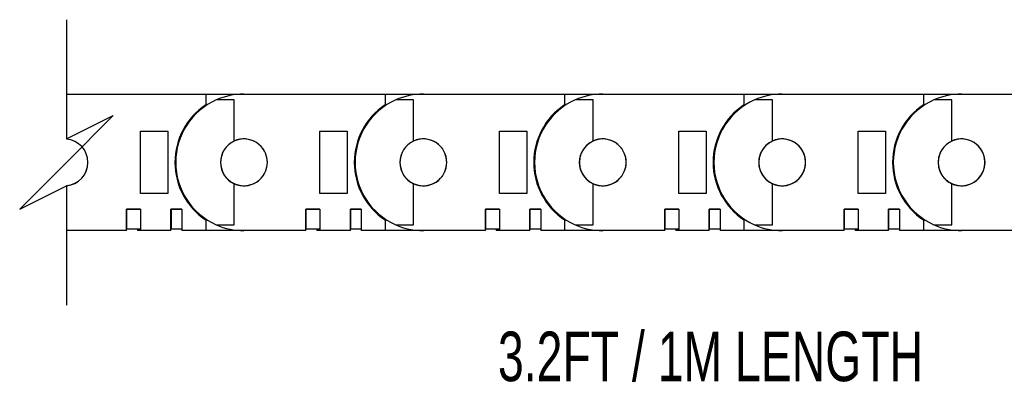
# Model space of a CAD drawing. Header units: inches. Extents: x 0 to 66, y 0 to 51.
# Tile 3 of 10: x 19.1 to 29.1, y 10.8 to 14.5. Entities that reach past the tile are written whole.
import ezdxf

# ---------------------------------------------------------------- set-up
doc = ezdxf.new("R2010")
doc.units = ezdxf.units.IN
doc.header["$LTSCALE"] = 6
doc.header["$MEASUREMENT"] = 0
doc.layers.add('DIMENSIONS', color=140, linetype='Continuous', lineweight=25)
doc.styles.add('SLDTEXTSTYLE0', font='TXT', dxfattribs={"width": 0.7})

msp = doc.modelspace()

# ---------------------------------------------------------------- linework, layer by layer
for p, q in [((19.6036, 13.7702), (21.0088, 13.7702)), ((21.0088, 13.7702), (21.0088, 13.6615)), ((21.0088, 13.7702), (21.3947, 13.7702)), ((21.3947, 13.7702), (22.8199, 13.7702)), ((22.8199, 13.7702), (22.8199, 13.6615)), ((22.8199, 13.7702), (23.2057, 13.7702)), ((23.2057, 13.7702), (24.6309, 13.7702)), ((24.6309, 13.7702), (24.6309, 13.6615)), ((24.6309, 13.7702), (25.0167, 13.7702)), ((25.0167, 13.7702), (26.4419, 13.7702)), ((26.4419, 13.7702), (26.4419, 13.6615)), ((26.4419, 13.7702), (26.8277, 13.7702)), ((26.8277, 13.7702), (28.2529, 13.7702)), ((28.2529, 13.7702), (28.2529, 13.6615)), ((28.2529, 13.7702), (28.6387, 13.7702)), ((28.6387, 13.7702), (30.0639, 13.7702)), ((21.2962, 13.7112), (21.1156, 13.7112)), ((21.2962, 13.2964), (21.2962, 13.7112)), ((23.1073, 13.7112), (22.9266, 13.7112)), ((23.1073, 13.2964), (23.1073, 13.7112)), ((24.9183, 13.7112), (24.7376, 13.7112)), ((24.9183, 13.2964), (24.9183, 13.7112)), ((26.7293, 13.7112), (26.5486, 13.7112)), ((26.7293, 13.2964), (26.7293, 13.7112)), ((28.5403, 13.7112), (28.3597, 13.7112)), ((28.5403, 13.2964), (28.5403, 13.7112)), ((20.3513, 12.7663), (20.3513, 13.3962)), ((20.3513, 13.3962), (20.6269, 13.3962)), ((20.6269, 13.3962), (20.6269, 12.7663)), ((22.1624, 12.7663), (22.1624, 13.3962)), ((22.1624, 13.3962), (22.438, 13.3962)), ((22.438, 13.3962), (22.438, 12.7663)), ((23.9734, 12.7663), (23.9734, 13.3962)), ((23.9734, 13.3962), (24.249, 13.3962)), ((24.249, 13.3962), (24.249, 12.7663)), ((25.7844, 12.7663), (25.7844, 13.3962)), ((25.7844, 13.3962), (26.06, 13.3962)), ((26.06, 13.3962), (26.06, 12.7663)), ((27.5954, 12.7663), (27.5954, 13.3962)), ((27.5954, 13.3962), (27.871, 13.3962)), ((27.871, 13.3962), (27.871, 12.7663)), ((21.2962, 12.4513), (21.2962, 12.8661)), ((23.1073, 12.4513), (23.1073, 12.8661)), ((24.9183, 12.4513), (24.9183, 12.8661)), ((26.7293, 12.4513), (26.7293, 12.8661)), ((28.5403, 12.4513), (28.5403, 12.8661)), ((20.6269, 12.7663), (20.3513, 12.7663)), ((22.438, 12.7663), (22.1624, 12.7663)), ((24.249, 12.7663), (23.9734, 12.7663)), ((26.06, 12.7663), (25.7844, 12.7663)), ((27.871, 12.7663), (27.5954, 12.7663)), ((20.2096, 12.6088), (20.3513, 12.6088)), ((20.2096, 12.3923), (20.2096, 12.6088)), ((20.2097, 12.6088), (20.2096, 12.6088)), ((20.2097, 12.6088), (20.2097, 12.4119)), ((20.3513, 12.6088), (20.2097, 12.6088)), ((20.3199, 12.6088), (20.3199, 12.6088)), ((20.3513, 12.6088), (20.3513, 12.3923)), ((20.3513, 12.6088), (20.3513, 12.4119)), ((20.3513, 12.6088), (20.3513, 12.6088)), ((20.6584, 12.6088), (20.7687, 12.6088)), ((20.6584, 12.3923), (20.6584, 12.6088)), ((20.6585, 12.6088), (20.6584, 12.6088)), ((20.6585, 12.6088), (20.6585, 12.4119)), ((20.7686, 12.6088), (20.6585, 12.6088)), ((20.7686, 12.6088), (20.7686, 12.4119)), ((20.7687, 12.6088), (20.7686, 12.6088)), ((20.7687, 12.6088), (20.7687, 12.3923)), ((22.0206, 12.6088), (22.1624, 12.6088)), ((22.0206, 12.3923), (22.0206, 12.6088)), ((22.0207, 12.6088), (22.0206, 12.6088)), ((22.0207, 12.6088), (22.0207, 12.4119)), ((22.1623, 12.6088), (22.0207, 12.6088)), ((22.1309, 12.6088), (22.1309, 12.6088)), ((22.1623, 12.6088), (22.1623, 12.4119)), ((22.1624, 12.6088), (22.1623, 12.6088)), ((22.1624, 12.6088), (22.1624, 12.3923)), ((22.4695, 12.6088), (22.5797, 12.6088)), ((22.4695, 12.3923), (22.4695, 12.6088)), ((22.4695, 12.6088), (22.4695, 12.4119)), ((22.5797, 12.6088), (22.4695, 12.6088)), ((22.4695, 12.6088), (22.4695, 12.6088)), ((22.5797, 12.6088), (22.5797, 12.3923)), ((22.5797, 12.6088), (22.5797, 12.4119)), ((22.5797, 12.6088), (22.5797, 12.6088)), ((23.8317, 12.6088), (23.9734, 12.6088)), ((23.8317, 12.3923), (23.8317, 12.6088)), ((23.8317, 12.6088), (23.8317, 12.4119)), ((23.9734, 12.6088), (23.8317, 12.6088)), ((23.8317, 12.6088), (23.8317, 12.6088)), ((23.9419, 12.6088), (23.9419, 12.6088)), ((23.9734, 12.6088), (23.9734, 12.3923)), ((23.9734, 12.6088), (23.9734, 12.4119)), ((23.9734, 12.6088), (23.9734, 12.6088)), ((24.2805, 12.6088), (24.3907, 12.6088)), ((24.2805, 12.3923), (24.2805, 12.6088)), ((24.2805, 12.6088), (24.2805, 12.4119)), ((24.3907, 12.6088), (24.2805, 12.6088)), ((24.2805, 12.6088), (24.2805, 12.6088)), ((24.3907, 12.6088), (24.3907, 12.3923)), ((24.3907, 12.6088), (24.3907, 12.4119)), ((24.3907, 12.6088), (24.3907, 12.6088)), ((25.6427, 12.6088), (25.7844, 12.6088)), ((25.6427, 12.3923), (25.6427, 12.6088)), ((25.6427, 12.6088), (25.6427, 12.4119)), ((25.7844, 12.6088), (25.6427, 12.6088)), ((25.6427, 12.6088), (25.6427, 12.6088)), ((25.7529, 12.6088), (25.7529, 12.6088)), ((25.7844, 12.6088), (25.7844, 12.3923)), ((25.7844, 12.6088), (25.7844, 12.4119)), ((25.7844, 12.6088), (25.7844, 12.6088)), ((26.0915, 12.6088), (26.2017, 12.6088)), ((26.0915, 12.3923), (26.0915, 12.6088)), ((26.0915, 12.6088), (26.0915, 12.4119)), ((26.2017, 12.6088), (26.0915, 12.6088)), ((26.0915, 12.6088), (26.0915, 12.6088)), ((26.2017, 12.6088), (26.2017, 12.3923)), ((26.2017, 12.6088), (26.2017, 12.4119)), ((26.2017, 12.6088), (26.2017, 12.6088)), ((27.4537, 12.6088), (27.5954, 12.6088)), ((27.4537, 12.3923), (27.4537, 12.6088)), ((27.4537, 12.6088), (27.4537, 12.4119)), ((27.5954, 12.6088), (27.4537, 12.6088)), ((27.4537, 12.6088), (27.4537, 12.6088)), ((27.5639, 12.6088), (27.5639, 12.6088)), ((27.5954, 12.6088), (27.5954, 12.3923)), ((27.5954, 12.6088), (27.5954, 12.4119)), ((27.5954, 12.6088), (27.5954, 12.6088)), ((27.9025, 12.6088), (28.0128, 12.6088)), ((27.9025, 12.3923), (27.9025, 12.6088)), ((27.9026, 12.6088), (27.9025, 12.6088)), ((27.9026, 12.6088), (27.9026, 12.4119)), ((28.0127, 12.6088), (27.9026, 12.6088)), ((28.0127, 12.6088), (28.0127, 12.4119)), ((28.0128, 12.6088), (28.0127, 12.6088)), ((28.0128, 12.6088), (28.0128, 12.3923)), ((21.0088, 12.5009), (21.0088, 12.3923)), ((21.1156, 12.4513), (21.2962, 12.4513)), ((22.8199, 12.5009), (22.8199, 12.3923)), ((22.9266, 12.4513), (23.1073, 12.4513)), ((24.6309, 12.5009), (24.6309, 12.3923)), ((24.7376, 12.4513), (24.9183, 12.4513)), ((26.4419, 12.5009), (26.4419, 12.3923)), ((26.5486, 12.4513), (26.7293, 12.4513)), ((28.2529, 12.5009), (28.2529, 12.3923)), ((28.3597, 12.4513), (28.5403, 12.4513)), ((20.2096, 12.3923), (19.6036, 12.3923)), ((20.2096, 12.4119), (20.2097, 12.4119)), ((20.2097, 12.4119), (20.3513, 12.4119)), ((20.3199, 12.4119), (20.3199, 12.3923)), ((20.3513, 12.3923), (20.3199, 12.3923)), ((20.3513, 12.4119), (20.3513, 12.4119)), ((20.6584, 12.3923), (20.3513, 12.3923)), ((20.6584, 12.4119), (20.6585, 12.4119)), ((20.6585, 12.4119), (20.7686, 12.4119)), ((20.7686, 12.4119), (20.7687, 12.4119)), ((21.0088, 12.3923), (20.7687, 12.3923)), ((21.3947, 12.3923), (21.0088, 12.3923)), ((22.0206, 12.3923), (21.3947, 12.3923)), ((22.0206, 12.4119), (22.0207, 12.4119)), ((22.0207, 12.4119), (22.1623, 12.4119)), ((22.1309, 12.4119), (22.1309, 12.3923)), ((22.1624, 12.3923), (22.1309, 12.3923)), ((22.1623, 12.4119), (22.1624, 12.4119)), ((22.4695, 12.3923), (22.1624, 12.3923)), ((22.4695, 12.4119), (22.5797, 12.4119)), ((22.4695, 12.4119), (22.4695, 12.4119)), ((22.5797, 12.4119), (22.5797, 12.4119)), ((22.8199, 12.3923), (22.5797, 12.3923)), ((23.2057, 12.3923), (22.8199, 12.3923)), ((23.8317, 12.3923), (23.2057, 12.3923)), ((23.8317, 12.4119), (23.9734, 12.4119)), ((23.8317, 12.4119), (23.8317, 12.4119)), ((23.9419, 12.4119), (23.9419, 12.3923)), ((23.9734, 12.3923), (23.9419, 12.3923)), ((23.9734, 12.4119), (23.9734, 12.4119)), ((24.2805, 12.3923), (23.9734, 12.3923)), ((24.2805, 12.4119), (24.3907, 12.4119)), ((24.2805, 12.4119), (24.2805, 12.4119)), ((24.3907, 12.4119), (24.3907, 12.4119)), ((24.6309, 12.3923), (24.3907, 12.3923)), ((25.0167, 12.3923), (24.6309, 12.3923)), ((25.6427, 12.3923), (25.0167, 12.3923)), ((25.6427, 12.4119), (25.7844, 12.4119)), ((25.6427, 12.4119), (25.6427, 12.4119)), ((25.7529, 12.4119), (25.7529, 12.3923)), ((25.7844, 12.3923), (25.7529, 12.3923)), ((25.7844, 12.4119), (25.7844, 12.4119)), ((26.0915, 12.3923), (25.7844, 12.3923)), ((26.0915, 12.4119), (26.2017, 12.4119)), ((26.0915, 12.4119), (26.0915, 12.4119)), ((26.2017, 12.4119), (26.2017, 12.4119)), ((26.4419, 12.3923), (26.2017, 12.3923)), ((26.8277, 12.3923), (26.4419, 12.3923)), ((27.4537, 12.3923), (26.8277, 12.3923)), ((27.4537, 12.4119), (27.5954, 12.4119)), ((27.4537, 12.4119), (27.4537, 12.4119)), ((27.5639, 12.4119), (27.5639, 12.3923)), ((27.5954, 12.3923), (27.5639, 12.3923)), ((27.5954, 12.4119), (27.5954, 12.4119)), ((27.9025, 12.3923), (27.5954, 12.3923)), ((27.9025, 12.4119), (27.9026, 12.4119)), ((27.9026, 12.4119), (28.0127, 12.4119)), ((28.0127, 12.4119), (28.0128, 12.4119)), ((28.2529, 12.3923), (28.0128, 12.3923)), ((28.6387, 12.3923), (28.2529, 12.3923)), ((29.2647, 12.3923), (28.6387, 12.3923))]:
    msp.add_line(p, q)
for centre, radius, start, end in [((21.3947, 13.0812), 0.689, 90.00007, 113.89538), ((23.2057, 13.0812), 0.689, 90.00012, 113.89533), ((25.0167, 13.0812), 0.689, 90.00008, 113.89536), ((26.8277, 13.0812), 0.689, 90.00008, 113.89536), ((28.6387, 13.0812), 0.689, 90.00008, 113.89536), ((21.3947, 13.0812), 0.6968, 123.61926, 180.00006), ((21.3947, 13.0812), 0.689, 113.89557, 179.99994), ((23.2057, 13.0812), 0.6968, 123.61926, 180.00006), ((23.2057, 13.0812), 0.689, 113.89557, 179.99994), ((25.0167, 13.0812), 0.6969, 123.61934, 179.99997), ((25.0167, 13.0812), 0.689, 113.89557, 179.99994), ((26.8277, 13.0812), 0.6969, 123.61931, 180), ((26.8277, 13.0812), 0.689, 113.89554, 179.99997), ((28.6387, 13.0812), 0.6969, 123.61934, 179.99997), ((28.6387, 13.0812), 0.689, 113.89554, 179.99998), ((19.5844, 13.0815), 0.2359, 359.93006, 85.32269), ((19.5871, 13.0827), 0.2327, 359.64301, 85.94246), ((21.3947, 13.0812), 0.2366, 114.58042, 180.0002), ((21.3947, 13.0812), 0.2362, 0, 180), ((21.3947, 13.0812), 0.2366, 359.99998, 114.58069), ((23.2057, 13.0812), 0.2366, 114.58062, 180), ((23.2057, 13.0812), 0.2362, 0.00004, 179.99996), ((23.2057, 13.0812), 0.2366, 359.99998, 114.58069), ((25.0167, 13.0812), 0.2366, 114.58048, 180.00011), ((25.0167, 13.0812), 0.2362, 0.00003, 179.99997), ((25.0167, 13.0812), 0.2366, 359.99996, 114.5807), ((26.8277, 13.0812), 0.2366, 114.58055, 180.00005), ((26.8277, 13.0812), 0.2362, 0.00002, 179.99998), ((26.8277, 13.0812), 0.2366, 359.99996, 114.58071), ((28.6387, 13.0812), 0.2366, 114.58052, 180.0001), ((28.6387, 13.0812), 0.2362, 0.00002, 179.99998), ((28.6387, 13.0812), 0.2366, 359.9999, 114.58075), ((19.5871, 13.0798), 0.2327, 274.05741, 0.35705), ((19.5844, 13.0809), 0.2359, 274.67743, 0.06981), ((21.3947, 13.0812), 0.6969, 179.99996, 236.3807), ((21.3947, 13.0812), 0.689, 180.00001, 246.10447), ((21.3947, 13.0812), 0.2366, 179.99999, 245.41932), ((21.3947, 13.0812), 0.2362, 180, 0), ((21.3947, 13.0812), 0.2366, 245.41942, 359.99998), ((23.2057, 13.0812), 0.6969, 179.99996, 236.3807), ((23.2057, 13.0812), 0.689, 180.00001, 246.10447), ((23.2057, 13.0812), 0.2366, 180.00019, 245.41912), ((23.2057, 13.0812), 0.2362, 180.00004, 359.99996), ((23.2057, 13.0812), 0.2366, 245.41942, 359.99998), ((25.0167, 13.0812), 0.6969, 180.00005, 236.38061), ((25.0167, 13.0812), 0.689, 180.00001, 246.10447), ((25.0167, 13.0812), 0.2366, 180.00008, 245.41925), ((25.0167, 13.0812), 0.2362, 180.00003, 359.99997), ((25.0167, 13.0812), 0.2366, 245.41941, 0.00001), ((26.8277, 13.0812), 0.6969, 180.00002, 236.38065), ((26.8277, 13.0812), 0.689, 179.99998, 246.1045), ((26.8277, 13.0812), 0.2366, 180.00014, 245.41919), ((26.8277, 13.0812), 0.2362, 180.00002, 359.99998), ((26.8277, 13.0812), 0.2366, 245.4194, 0), ((28.6387, 13.0812), 0.6969, 180.00005, 236.38061), ((28.6387, 13.0812), 0.689, 179.99998, 246.10451), ((28.6387, 13.0812), 0.2366, 180.00009, 245.41922), ((28.6387, 13.0812), 0.2362, 180.00002, 359.99998), ((28.6387, 13.0812), 0.2366, 245.41936, 0.00006), ((21.3947, 13.0812), 0.689, 246.10439, 270.00016), ((23.2057, 13.0812), 0.689, 246.10444, 270.00011), ((25.0167, 13.0812), 0.689, 246.10441, 270.00015), ((26.8277, 13.0812), 0.689, 246.10441, 270.00015), ((28.6387, 13.0812), 0.689, 246.10441, 270.00015)]:
    msp.add_arc(centre, radius, start, end)
at = {"layer": 'DIMENSIONS', "color": 140}
for p, q in [((19.6036, 14.5202), (19.6036, 13.3175)), ((19.6036, 13.3175), (20.076, 13.5537)), ((20.076, 13.5537), (19.6036, 13.0812)), ((19.6036, 13.0812), (19.1312, 12.6088)), ((19.1312, 12.6088), (19.6036, 12.845)), ((19.6036, 12.845), (19.6036, 11.6423))]:
    msp.add_line(p, q, dxfattribs=at)

# ---------------------------------------------------------------- texts
at = {"layer": 'DIMENSIONS', "insert": (23.959, 11.3739), "char_height": 0.5, "attachment_point": 1, "style": 'SLDTEXTSTYLE0'}
msp.add_mtext('3.2FT / 1M LENGTH', dxfattribs=at)

doc.saveas('drawing.dxf')
